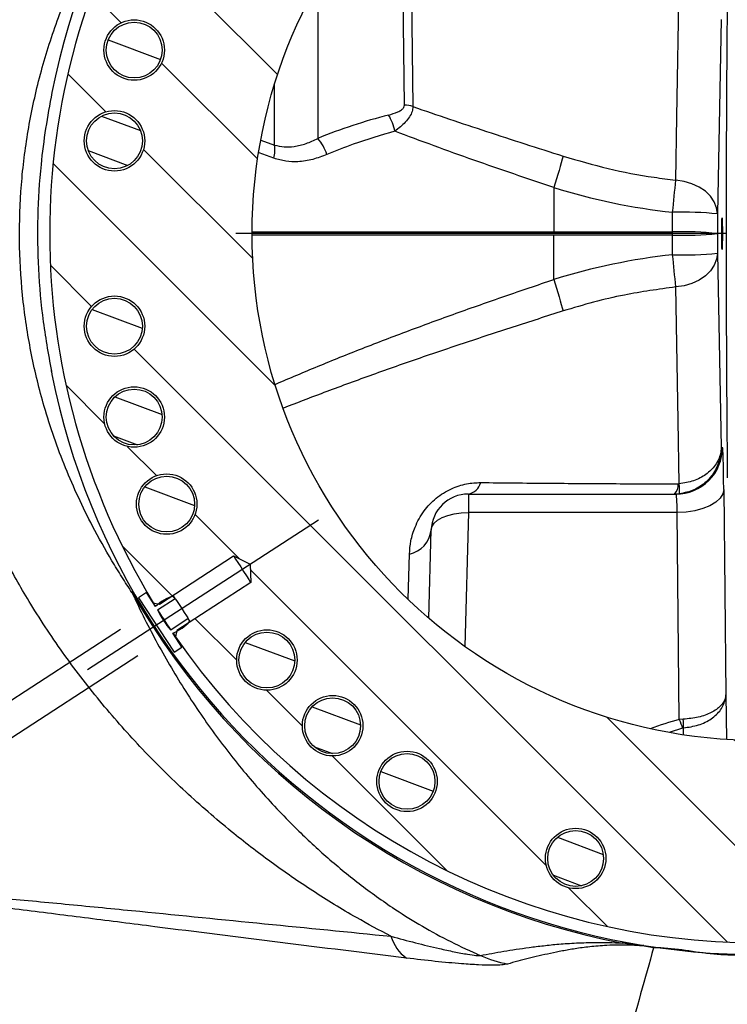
# Model space of a CAD drawing. Extents: x 0 to 8410, y 0 to 5940.
# Tile 100 of 110: x 6987 to 7291, y 4357 to 4780. Entities that reach past the tile are written whole.
import ezdxf

# ---------------------------------------------------------------- set-up
doc = ezdxf.new("R2010")
doc.units = 0
doc.header["$LTSCALE"] = 10
doc.linetypes.add('CENTERX2', pattern=[20.32, 12.7, -2.54, 2.54, -2.54])
doc.layers.get('0').update_dxf_attribs({"linetype": 'CONTINUOUS'})
doc.styles.add('SLDTEXTSTYLE0', font='TXT', dxfattribs={"width": 0.605})
doc.dimstyles.new('SLDDIMSTYLE13', dxfattribs={"dimtxt": 50, "dimasz": 50, "dimexe": 0, "dimexo": 0.0625, "dimgap": 12.5, "dimtad": 1, "dimdec": 4, "dimlfac": 5, "dimzin": 12, "dimtxsty": 'SLDTEXTSTYLE0', "dimsah": 1, "dimcen": 0.09, "dimazin": 3, "dimtfac": 1, "dimtofl": 0, "dimtmove": 0, "dimatfit": 3, "dimtolj": 1, "dimtzin": 12})
doc.dimstyles.new('SLDDIMSTYLE4', dxfattribs={"dimtxt": 50, "dimasz": 50, "dimexe": 0, "dimexo": 0.0625, "dimgap": 12.5, "dimtad": 1, "dimdec": 1, "dimlfac": 0.5, "dimrnd": 1e-09, "dimzin": 12, "dimtxsty": 'SLDTEXTSTYLE0', "dimsah": 1, "dimcen": 0.09, "dimazin": 3, "dimtfac": 1, "dimtmove": 0, "dimatfit": 3, "dimtolj": 1, "dimtzin": 12})

# ---------------------------------------------------------------- blocks, each defined once
blk = doc.blocks.new('_D_23')
at = {"color": 7, "linetype": 'CONTINUOUS'}
for p, q in [((7304.49, 4933.16), (7304.49, 5443.98)), ((6999, 4886.56), (6670.62, 5099.82))]:
    blk.add_line(p, q, dxfattribs=at)
blk.add_arc((7304.49, 4688.18), 740.81, 90, 147, dxfattribs=at)
for points in [[(7304.49, 5428.98), (7254.27, 5434.8), (7254.77, 5419.8)], [(6683.2, 5091.65), (6717.98, 5128.35), (6705.68, 5136.94)]]:
    blk.add_solid(points, dxfattribs=at)
at = {"color": 7, "linetype": 'CONTINUOUS', "insert": (6874.6, 5371.07), "char_height": 50, "attachment_point": 1, "rotation": 28.5, "style": 'SLDTEXTSTYLE0'}
blk.add_mtext('57°', dxfattribs=at)
blk = doc.blocks.new('SW_SYMBOL_HOLE_DEPTH')
at = {"color": 0, "linetype": 'CONTINUOUS'}
for p, q in [((0, 8750), (8000, 8750)), ((4000, 8750), (4000, 750)), ((1000, 5550), (4000, 750)), ((7000, 5550), (4000, 750))]:
    blk.add_line(p, q, dxfattribs=at)
blk = doc.blocks.new('_D_24')
at = {"color": 7, "linetype": 'CONTINUOUS'}
for p, q in [((7029.94, 4517.99), (6696.64, 4301.54)), ((7037.34, 4506.59), (6704.05, 4290.14)), ((6709.22, 4309.71), (6654.76, 4393.58)), ((6716.63, 4298.31), (6709.22, 4309.71)), ((6716.63, 4298.31), (6927.86, 3973.03))]:
    blk.add_line(p, q, dxfattribs=at)
for points in [[(6709.22, 4309.71), (6688.28, 4355.73), (6675.7, 4347.56)], [(6716.63, 4298.31), (6737.57, 4252.29), (6750.15, 4260.46)]]:
    blk.add_solid(points, dxfattribs=at)
at = {"color": 7, "linetype": 'CONTINUOUS', "xscale": 0.006445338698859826, "yscale": 0.006445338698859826, "zscale": 0.006445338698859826, "rotation": 303.0000000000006}
blk.add_blockref('SW_SYMBOL_HOLE_DEPTH', (6854.71, 4098.95), dxfattribs=at)
at = {"color": 7, "linetype": 'CONTINUOUS', "char_height": 50, "attachment_point": 1, "rotation": 303, "style": 'SLDTEXTSTYLE0'}
for s, insert in [('4x M8', (6800.92, 4287.1)), ('15', (6940.43, 4072.27))]:
    blk.add_mtext(s, dxfattribs=dict(at, insert=insert))
blk = doc.blocks.new('SW_CENTERMARKSYMBOL_1')
at = {"color": 0, "linetype": 'CONTINUOUS'}
blk.add_line((-14, 0), (-224.98, 0), dxfattribs=at)

msp = doc.modelspace()

# ---------------------------------------------------------------- hatches: boundary and pattern name
at = {"linetype": 'CONTINUOUS'}
h = msp.add_hatch(dxfattribs=at)
h.set_pattern_fill('ANSI31', scale=10, angle=90, style=0)
edge = h.paths.add_edge_path(flags=0)
edge.add_line((7078.538211, 4549.552864), (7085.66844, 4546.075218))
edge.add_line((7085.66844, 4546.075218), (7085.945302, 4538.146944))
edge.add_line((7085.945302, 4538.146944), (7054.117754, 4517.477892))
edge.add_line((7054.117754, 4517.477892), (7053.551692, 4514.814782))
edge.add_arc((7304.489457, 4688.179248), 305, 214.63929122, 325.36070878)
edge.add_line((7555.427222, 4514.814782), (7554.86116, 4517.477892))
edge.add_line((7554.86116, 4517.477892), (7523.033612, 4538.146944))
edge.add_line((7523.033612, 4538.146944), (7523.310473, 4546.075218))
edge.add_line((7523.310473, 4546.075218), (7530.440703, 4549.552864))
edge.add_line((7530.440703, 4549.552864), (7562.268251, 4528.883812))
edge.add_line((7562.268251, 4528.883812), (7564.931362, 4529.449874))
edge.add_arc((7304.489457, 4688.179248), 305, 328.63929122, 391.36070878)
edge.add_line((7564.931362, 4846.908622), (7562.268251, 4847.474684))
edge.add_line((7562.268251, 4847.474684), (7530.440703, 4826.805632))
edge.add_line((7530.440703, 4826.805632), (7523.310473, 4830.283278))
edge.add_line((7523.310473, 4830.283278), (7523.033612, 4838.211552))
edge.add_line((7523.033612, 4838.211552), (7554.86116, 4858.880604))
edge.add_line((7554.86116, 4858.880604), (7555.427222, 4861.543714))
edge.add_arc((7304.489457, 4688.179248), 305, 34.63929122, 145.36070878)
edge.add_line((7053.551692, 4861.543714), (7054.117754, 4858.880604))
edge.add_line((7054.117754, 4858.880604), (7085.945302, 4838.211552))
edge.add_line((7085.945302, 4838.211552), (7085.66844, 4830.283278))
edge.add_line((7085.66844, 4830.283278), (7078.538211, 4826.805632))
edge.add_line((7078.538211, 4826.805632), (7046.710663, 4847.474684))
edge.add_line((7046.710663, 4847.474684), (7044.047552, 4846.908622))
edge.add_arc((7304.489457, 4688.179248), 305, 148.63929122, 211.36070878)
edge.add_line((7044.047552, 4529.449874), (7046.710663, 4528.883812))
edge.add_line((7046.710663, 4528.883812), (7078.538211, 4549.552864))
edge = h.paths.add_edge_path(flags=0)
edge.add_arc((7304.489457, 4688.179248), 217.980762, 0, 360)
edge = h.paths.add_edge_path(flags=0)
edge.add_arc((7383.374573, 4956.837281), 13, 0, 360)
edge = h.paths.add_edge_path(flags=0)
edge.add_arc((7516.099338, 4871.540254), 13, 0, 360)
edge = h.paths.add_edge_path(flags=0)
edge.add_arc((7581.63946, 4728.027403), 13, 0, 360)
edge = h.paths.add_edge_path(flags=0)
edge.add_arc((7559.186415, 4571.863044), 13, 0, 360)
edge = h.paths.add_edge_path(flags=0)
edge.add_arc((7455.868886, 4452.628259), 13, 0, 360)
edge = h.paths.add_edge_path(flags=0)
edge.add_arc((7304.489457, 4408.179248), 13, 0, 360)
edge = h.paths.add_edge_path(flags=0)
edge.add_arc((7153.110028, 4452.628259), 13, 0, 360)
edge = h.paths.add_edge_path(flags=0)
edge.add_arc((7049.792498, 4571.863044), 13, 0, 360)
edge = h.paths.add_edge_path(flags=0)
edge.add_arc((7027.339453, 4728.027403), 13, 0, 360)
edge = h.paths.add_edge_path(flags=0)
edge.add_arc((7092.879576, 4871.540254), 13, 0, 360)
edge = h.paths.add_edge_path(flags=0)
edge.add_arc((7225.604341, 4956.837281), 13, 0, 360)
edge = h.paths.add_edge_path(flags=0)
edge.add_arc((7121.128451, 4476.569367), 13, 0, 360)
edge = h.paths.add_edge_path(flags=0)
edge.add_arc((7573.147489, 4609.294132), 13, 0, 360)
edge = h.paths.add_edge_path(flags=0)
edge.add_arc((7121.128451, 4899.789129), 13, 0, 360)
edge = h.paths.add_edge_path(flags=0)
edge.add_arc((7487.850462, 4476.569367), 13, 0, 360)
edge = h.paths.add_edge_path(flags=0)
edge.add_arc((7573.147489, 4767.064364), 13, 0, 360)
edge = h.paths.add_edge_path(flags=0)
edge.add_arc((7035.831424, 4609.294132), 13, 0, 360)
edge = h.paths.add_edge_path(flags=0)
edge.add_arc((7584.489457, 4688.179248), 10, 0, 360)
edge = h.paths.add_edge_path(flags=0)
edge.add_arc((7487.850462, 4899.789129), 13, 0, 360)
edge = h.paths.add_edge_path(flags=0)
edge.add_arc((7035.831424, 4767.064364), 13, 0, 360)
edge = h.paths.add_edge_path(flags=0)
edge.add_arc((7153.110028, 4923.730237), 13, 0, 360)
edge = h.paths.add_edge_path(flags=0)
edge.add_arc((7049.792498, 4804.495452), 13, 0, 360)
edge = h.paths.add_edge_path(flags=0)
edge.add_arc((7027.339453, 4648.331093), 13, 0, 360)
edge = h.paths.add_edge_path(flags=0)
edge.add_arc((7092.879576, 4504.818242), 13, 0, 360)
edge = h.paths.add_edge_path(flags=0)
edge.add_arc((7225.604341, 4419.521215), 13, 0, 360)
edge = h.paths.add_edge_path(flags=0)
edge.add_arc((7383.374573, 4419.521215), 13, 0, 360)
edge = h.paths.add_edge_path(flags=0)
edge.add_arc((7516.099338, 4504.818242), 13, 0, 360)
edge = h.paths.add_edge_path(flags=0)
edge.add_arc((7581.63946, 4648.331093), 13, 0, 360)
edge = h.paths.add_edge_path(flags=0)
edge.add_arc((7559.186415, 4804.495452), 13, 0, 360)
edge = h.paths.add_edge_path(flags=0)
edge.add_arc((7455.868886, 4923.730237), 13, 0, 360)
edge = h.paths.add_edge_path(flags=0)
edge.add_arc((7304.489457, 4968.179248), 13, 0, 360)
h = msp.add_hatch(dxfattribs=at)
h.set_pattern_fill('ANSI31', scale=5, angle=114.5916, style=0)
edge = h.paths.add_edge_path(flags=0)
edge.add_arc((7035.831424, 4767.064364), 12, 0, 360)
h = msp.add_hatch(dxfattribs=at)
h.set_pattern_fill('ANSI31', scale=5, angle=114.5916, style=0)
edge = h.paths.add_edge_path(flags=0)
edge.add_arc((7027.339453, 4728.027403), 12, 0, 360)
h = msp.add_hatch(dxfattribs=at)
h.set_pattern_fill('ANSI31', scale=5, angle=114.5916, style=0)
edge = h.paths.add_edge_path(flags=0)
edge.add_arc((7027.339453, 4648.331093), 12, 0, 360)
h = msp.add_hatch(dxfattribs=at)
h.set_pattern_fill('ANSI31', scale=5, angle=114.5916, style=0)
edge = h.paths.add_edge_path(flags=0)
edge.add_arc((7035.831424, 4609.294132), 12, 0, 360)
h = msp.add_hatch(dxfattribs=at)
h.set_pattern_fill('ANSI31', scale=5, angle=114.5916, style=0)
edge = h.paths.add_edge_path(flags=0)
edge.add_arc((7049.792498, 4571.863044), 12, 0, 360)
h = msp.add_hatch(dxfattribs=at)
h.set_pattern_fill('ANSI31', scale=10, angle=90, style=0)
edge = h.paths.add_edge_path(flags=0)
edge.add_line((7059.075092, 4522.605007), (7051.527057, 4517.703255))
edge.add_arc((7077.260416, 4540.614983), 34.455088, 204.31969014, 221.68030986, ccw=False)
edge.add_line((7045.862811, 4526.425429), (7053.410846, 4531.327181))
edge.add_line((7053.410846, 4531.327181), (7052.715454, 4532.39799))
edge.add_arc((7058.38034, 4514.102709), 19.152238, 107.20443107, 134.40326217)
edge.add_line((7044.979442, 4527.785697), (7041.069987, 4533.80573))
edge.add_line((7041.069987, 4533.80573), (7037.715305, 4531.627174))
edge.add_line((7037.715305, 4531.627174), (7052.965198, 4508.144398))
edge.add_line((7052.965198, 4508.144398), (7056.31988, 4510.322954))
edge.add_line((7056.31988, 4510.322954), (7052.410425, 4516.342988))
edge.add_arc((7045.36103, 4534.150689), 19.152238, 291.59673783, 318.79556893)
edge.add_line((7059.770483, 4521.534198), (7059.075092, 4522.605007))
h = msp.add_hatch(dxfattribs=at)
h.set_pattern_fill('ANSI31', scale=5, angle=114.5916, style=0)
edge = h.paths.add_edge_path(flags=0)
edge.add_arc((7092.879576, 4504.818242), 12, 0, 360)
h = msp.add_hatch(dxfattribs=at)
h.set_pattern_fill('ANSI31', scale=5, angle=114.5916, style=0)
edge = h.paths.add_edge_path(flags=0)
edge.add_arc((7121.128451, 4476.569367), 12, 0, 360)
h = msp.add_hatch(dxfattribs=at)
h.set_pattern_fill('ANSI31', scale=5, angle=114.5916, style=0)
edge = h.paths.add_edge_path(flags=0)
edge.add_arc((7153.110028, 4452.628259), 12, 0, 360)
h = msp.add_hatch(dxfattribs=at)
h.set_pattern_fill('ANSI31', scale=5, angle=114.5916, style=0)
edge = h.paths.add_edge_path(flags=0)
edge.add_arc((7225.604341, 4419.521215), 12, 0, 360)

# ---------------------------------------------------------------- linework, layer by layer
at = {"color": 8, "linetype": 'CONTINUOUS'}
for p, q in [((7151.990213, 4743.409122), (7151.00237, 4821.856464)), ((7114.760899, 4795.504535), (7114.760899, 4729.103053)), ((7288.17625, 4780.179465), (7286.607348, 4696.602309)), ((7096.152865, 4726.222003), (7096.152865, 4752.300227)), ((7090.337985, 4728.288615), (7096.152865, 4726.222003)), ((7095.880621, 4720.558131), (7089.593165, 4722.916568)), ((7216.228754, 4707.936252), (7216.252156, 4688.736404)), ((7267.302819, 4688.877071), (7267.30796, 4697.299922)), ((7286.607348, 4696.602309), (7286.602207, 4688.179458)), ((7216.251985, 4687.481368), (7086.577319, 4687.481368)), ((7086.789765, 4688.877071), (7216.251985, 4688.877071)), ((7216.228754, 4668.422187), (7216.251985, 4687.481368)), ((7216.251985, 4688.877071), (7267.302819, 4688.877071)), ((7267.302819, 4687.481368), (7216.251985, 4687.481368)), ((7267.30796, 4679.058517), (7267.302819, 4687.481368)), ((7286.602207, 4688.179458), (7286.607348, 4679.756129)), ((7286.607348, 4679.756129), (7288.17625, 4596.17945)), ((7288.17625, 4596.17945), (7288.737858, 4596.17945)), ((7269.693837, 4580.530131), (7270.104729, 4580.552066)), ((7179.489457, 4576.179469), (7179.489457, 4568.179095)), ((7270.29378, 4576.294387), (7268.151258, 4576.179469)), ((7289.282052, 4578.179324), (7290.172602, 4489.810908)), ((7179.489457, 4568.179095), (7177.983352, 4510.663474)), ((7269.285098, 4568.179095), (7179.489457, 4568.179095)), ((7270.181332, 4479.247058), (7269.285098, 4568.179095)), ((7153.657206, 4531.091655), (7154.157304, 4550.341571)), ((7290.172602, 4489.810908), (7290.532003, 4470.656837)), ((7271.893614, 4479.343379), (7270.181332, 4479.247058)), ((7271.617234, 4475.590671), (7265.777387, 4473.666156)), ((7271.945008, 4475.646461), (7271.617234, 4475.590671)), ((7271.99322, 4472.900832), (7271.945008, 4475.646461)), ((7259.112389, 4381.136382), (7254.142736, 4381.910766))]:
    msp.add_line(p, q, dxfattribs=at)
at = {"color": 7, "linetype": 'CONTINUOUS'}
for p, q in [((7000.40751, 4628.338779), (7000.206762, 4629.338229)), ((7179.489457, 4576.179469), (7268.740904, 4576.179469)), ((7162.504711, 4522.782767), (7163.494938, 4560.597861)), ((7046.710663, 4528.883899), (7078.538217, 4549.552882)), ((7078.538217, 4549.552882), (7085.668438, 4546.075309)), ((7085.668438, 4546.075309), (7085.945301, 4538.146938)), ((7085.945301, 4538.146938), (7054.117762, 4517.477954)), ((7041.069978, 4533.805812), (7037.715309, 4531.627143)), ((7044.979446, 4527.785743), (7041.069978, 4533.805812)), ((7037.715309, 4531.627143), (7052.965187, 4508.144344)), ((7045.862817, 4526.425326), (7053.410851, 4531.327212)), ((7053.410851, 4531.327212), (7052.715444, 4532.398189)), ((7044.047557, 4529.449905), (7046.710663, 4528.883899)), ((7059.075095, 4522.604907), (7051.527046, 4517.703021)), ((7059.770488, 4521.534408), (7059.075095, 4522.604907)), ((7054.117762, 4517.477954), (7053.551697, 4514.814819)), ((7056.319886, 4510.323012), (7052.410417, 4516.343082)), ((7052.965187, 4508.144344), (7056.319886, 4510.323012))]:
    msp.add_line(p, q, dxfattribs=at)
at = {"color": 7, "linetype": 'CENTERX2', "ltscale": 2}
msp.add_line((7015.781846, 4500.690333), (7115.02191, 4565.137585), dxfattribs=at)
at = {"color": 8, "linetype": 'CONTINUOUS', "flags": 128}
for points in [[(7154.629239, 4821.228469), (7155.026518, 4790.214503), (7155.635559, 4742.775405)], [(7268.622198, 4711.157287), (7269.099001, 4738.395179), (7270.104729, 4795.806373)], [(7220.253021, 4721.465552), (7219.869756, 4720.11515), (7219.442771, 4718.635047), (7218.976372, 4717.040027), (7218.475253, 4715.346301), (7217.944466, 4713.571036), (7217.389361, 4711.731876), (7216.815532, 4709.847415), (7216.228754, 4707.936252)], [(7286.607348, 4696.602309), (7286.233023, 4699.257339), (7285.208608, 4701.82463), (7283.568036, 4704.218352), (7281.365665, 4706.360305), (7278.674454, 4708.178962), (7275.583566, 4709.613765), (7272.195396, 4710.617984), (7268.622198, 4711.157287)], [(7267.302819, 4687.481368), (7267.303005, 4687.655891), (7267.303136, 4687.830413), (7267.303218, 4688.004935), (7267.303244, 4688.179458), (7267.303218, 4688.35398), (7267.303136, 4688.528503), (7267.303005, 4688.703025), (7267.302819, 4688.877071)], [(7286.607348, 4679.756129), (7286.233023, 4677.1011), (7285.208608, 4674.534286), (7283.568036, 4672.140086), (7281.365665, 4669.998134), (7278.674454, 4668.179477), (7275.583566, 4666.744674), (7272.195396, 4665.740455), (7268.622198, 4665.201152)], [(7216.228754, 4668.422187), (7216.815532, 4666.511501), (7217.389361, 4664.626563), (7217.944466, 4662.787402), (7218.475253, 4661.012138), (7218.976372, 4659.318412), (7219.442771, 4657.723392), (7219.869756, 4656.243289), (7220.253021, 4654.892886)], [(7270.104729, 4580.552066), (7269.627825, 4607.7685), (7268.622198, 4665.201152)], [(7289.282052, 4578.179324), (7288.846743, 4576.246703), (7287.67404, 4574.387038), (7285.808154, 4572.669948), (7283.31942, 4571.161235), (7280.30165, 4569.91669), (7276.868603, 4568.98352), (7273.149688, 4568.39701), (7269.285098, 4568.179095)], [(7163.494938, 4560.597861), (7163.837694, 4562.137092), (7164.771982, 4563.601936), (7166.262501, 4564.938033), (7168.252923, 4566.093887), (7170.667999, 4567.026103), (7173.416489, 4567.699397), (7176.394486, 4568.088973), (7179.489457, 4568.179095)], [(7245.711446, 4383.120502), (7245.741081, 4383.274043), (7245.766801, 4383.407558), (7245.788582, 4383.520568), (7245.806423, 4383.613551), (7245.820307, 4383.685554), (7245.830227, 4383.737052), (7245.836184, 4383.768047), (7245.83817, 4383.77806)]]:
    msp.add_lwpolyline(points, dxfattribs=at)
at = {"color": 7, "linetype": 'CONTINUOUS', "flags": 128}
for points in [[(7078.538217, 4549.552882), (7078.761556, 4549.209083), (7079.404675, 4548.218692), (7080.389985, 4546.701396), (7081.598648, 4544.840301), (7082.884871, 4542.859519), (7084.093534, 4540.998424), (7085.078844, 4539.481128), (7085.721948, 4538.490737), (7085.945301, 4538.146938)], [(7053.410851, 4531.327212), (7053.626441, 4530.995334), (7054.240369, 4530.049766), (7055.15916, 4528.63499), (7056.242966, 4526.96606), (7057.326772, 4525.29713), (7058.245578, 4523.882354), (7058.859505, 4522.936786), (7059.075095, 4522.604907)], [(7045.862817, 4526.425326), (7046.078407, 4526.093448), (7046.692335, 4525.14788), (7047.61114, 4523.733104), (7048.694932, 4522.064174), (7049.778753, 4520.395244), (7050.697558, 4518.980468), (7051.311486, 4518.035377), (7051.527046, 4517.703021)]]:
    msp.add_lwpolyline(points, dxfattribs=at)
at = {"color": 7, "linetype": 'CONTINUOUS'}
for centre, radius in [((7304.489457, 4688.179248), 217.980762), ((7035.831424, 4767.064364), 13), ((7035.831424, 4767.064364), 12), ((7027.339453, 4728.027403), 13), ((7027.339453, 4728.027403), 12), ((7027.339453, 4648.331093), 13), ((7027.339453, 4648.331093), 12), ((7035.831424, 4609.294132), 13), ((7035.831424, 4609.294132), 12), ((7049.792498, 4571.863044), 13), ((7049.792498, 4571.863044), 12), ((7092.879576, 4504.818242), 13), ((7092.879576, 4504.818242), 12), ((7121.128451, 4476.569367), 13), ((7121.128451, 4476.569367), 12), ((7153.110028, 4452.628259), 13), ((7153.110028, 4452.628259), 12), ((7225.604341, 4419.521215), 13), ((7225.604341, 4419.521215), 12)]:
    msp.add_circle(centre, radius, dxfattribs=at)
for centre, radius, start, end in [((7304.489457, 4688.179248), 310, 191.26864302, 168.73135698), ((7304.489457, 4688.179248), 305, 148.63929122, 211.36070878), ((7179.489457, 4560.179248), 16, 90, 178.5), ((7058.38034, 4514.102709), 19.152238, 107.20443107, 134.40326217), ((7077.260416, 4540.614983), 34.455088, 204.31969014, 221.68030986), ((7045.36103, 4534.150689), 19.152238, 291.59673783, 318.79556893), ((7304.489457, 4688.179248), 305, 214.63929122, 325.36070878)]:
    msp.add_arc(centre, radius, start, end, dxfattribs=at)
at = {"color": 8, "linetype": 'CONTINUOUS'}
for centre, radius, start, end in [((7151.602105, 4730.375127), 13.039772, 71.98178409, 88.29443029), ((7123.624976, 4726.744964), 24.876704, 12.58502006, 29.8316773), ((7099.612172, 4715.943201), 20.06653, 18.01429136, 40.98117634), ((7082.473133, 4724.041065), 13.852493, 345.43784484, 9.05834123), ((6809.786364, 4747.682447), 460.287312, 353.71587773, 355.44862517), ((7271.814233, 4554.658872), 142.712213, 84.05020571, 91.80946897), ((7271.809093, 4546.236041), 142.712193, 84.05020515, 91.80946952), ((7271.808789, 4830.033843), 142.623672, 268.18952917, 275.95362371), ((7271.814233, 4821.699567), 142.712213, 268.19053103, 275.94979429), ((6809.786364, 4628.675991), 460.287312, 4.55137483, 6.28412227), ((7268.73998, 4596.177348), 19.997879, 270.00264912, 0.00602268), ((7178.208676, 4582.888004), 6.829703, 280.8087337, 345.00508951), ((7263.833106, 4580.159323), 5.87245, 317.33457792, 3.62028008), ((7245.564873, 4577.329402), 24.750558, 357.60331599, 7.48148074), ((7151.567547, 4562.078139), 12.018897, 282.44332384, 352.92534332), ((7110.509686, 4402.191158), 151.917723, 119.62744704, 119.8800257), ((7304.489457, 4688.179248), 310.669804, 209.7723618, 259.09403347), ((7321.273556, 4497.201374), 54.155081, 199.36198279, 203.51893925), ((7150.027709, 4475.800398), 121.917396, 359.9276563, 1.66527881), ((7163.060628, 4390.98503), 17.559285, 196.30275962, 234.6253787), ((7254.737686, 4381.428471), 0.765882, 88.28015303, 140.97011645), ((7207.586761, 4430.113006), 57.107975, 246.3630583, 258.64881362)]:
    msp.add_arc(centre, radius, start, end, dxfattribs=at)
for centre, major_axis, ratio, start_param, end_param in [((7293.983516, 4688.179248), (0, 210), 0.0174550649, 1.0471975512, 2.0943951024), ((7224.412333, 4522.222511), (221.715696, -101.235383), 0.9034164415, 2.2986024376, 2.4368640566), ((7305.885707, 5268.845414), (18.032475, 572.98906), 0.6811427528, 2.9562240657, 3.088862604), ((7305.885707, 4107.513082), (-18.032475, 572.98906), 0.6811427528, 0.0527300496, 0.1853685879), ((7288.737858, 4560.179248), (0, 36), 0.0174550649, 5.235987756, 6.2831853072), ((7268.740904, 4560.179248), (0, 16), 0.0392738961, 5.235987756, 6.2831853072), ((7304.489457, 3014.543564), (0, 1469.272572), 0.296309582, 0.0788859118, 0.1077866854)]:
    msp.add_ellipse(centre, major_axis=major_axis, ratio=ratio, start_param=start_param, end_param=end_param, dxfattribs=at)
at = {"color": 7, "linetype": 'CONTINUOUS'}
msp.add_ellipse((7288.5694, 4688.179248), major_axis=(0, 6.8), ratio=0.0174550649, dxfattribs=at)
at = {"color": 8, "linetype": 'CONTINUOUS'}
for points, knots in [([(7146.20737, 4386.055911), (7141.231019, 4388.692691), (7129.642166, 4394.833183), (7112.418599, 4405.431984), (7094.500303, 4417.784348), (7076.267854, 4431.898281), (7057.766717, 4447.960639), (7039.23963, 4466.235839), (7021.879528, 4485.776329), (7005.81007, 4506.575518), (6991.968807, 4527.368261), (6980.220773, 4547.944645), (6970.426029, 4568.072096), (6961.953392, 4589.024286), (6954.984371, 4610.632787), (6949.709072, 4632.843154), (6946.171253, 4655.486261), (6944.404291, 4678.422875), (6944.499623, 4701.456707), (6946.566601, 4724.387258), (6950.451263, 4747.042485), (6956.017659, 4769.193143), (6963.324174, 4791.135837), (6972.385882, 4812.699453), (6983.110458, 4833.812581), (6995.155606, 4853.969606), (7008.343324, 4873.111007), (7022.979004, 4891.756189), (7039.031972, 4909.839981), (7056.575901, 4927.320028), (7075.197739, 4943.695466), (7094.882274, 4958.956008), (7113.48261, 4971.592415), (7130.598695, 4982.028306), (7141.027768, 4987.556439), (7146.241673, 4990.320171)], [0, 0, 0, 0, 0.0219075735, 0.0510180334, 0.0801657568, 0.1092965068, 0.1444560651, 0.1797313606, 0.2150200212, 0.2502452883, 0.2853623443, 0.3143921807, 0.3435049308, 0.3725931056, 0.4015901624, 0.4302603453, 0.4590582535, 0.4878431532, 0.5164954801, 0.545272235, 0.5741738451, 0.6030967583, 0.6319017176, 0.6626458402, 0.6935026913, 0.7244331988, 0.7553567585, 0.7861579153, 0.8196905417, 0.853314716, 0.8869626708, 0.9205704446, 0.9540893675, 0.9770474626, 1, 1, 1, 1]), ([(7034.82648, 4533.914531), (7033.392252, 4536.111715), (7030.518717, 4540.513862), (7024.690239, 4549.993109), (7018.304765, 4561.367346), (7011.706947, 4574.739361), (7006.177956, 4587.468891), (7001.278854, 4600.497259), (6996.13173, 4616.629174), (6991.382107, 4635.99447), (6987.789675, 4658.937351), (6986.226495, 4682.418232), (6986.768365, 4706.093144), (6989.417712, 4729.468808), (6994.108988, 4752.60966), (7000.892029, 4775.448139), (7009.488399, 4797.217742), (7017.976979, 4814.430503), (7025.317633, 4827.385049), (7030.446066, 4835.751566), (7033.626554, 4840.610676), (7034.82648, 4842.443908)], [0, 0, 0, 0, 0.0247466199, 0.0495808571, 0.1013221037, 0.1434734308, 0.1856327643, 0.2282431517, 0.2708543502, 0.3406082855, 0.4103540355, 0.4825527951, 0.5547508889, 0.6257727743, 0.6968019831, 0.7701988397, 0.8435992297, 0.9108784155, 0.9451246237, 0.9792967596, 1, 1, 1, 1]), ([(7145.205282, 4739.119971), (7146.567013, 4739.508794), (7148.597797, 4740.088654), (7150.709685, 4741.289674), (7151.792378, 4742.307132), (7151.927046, 4743.057266), (7151.990213, 4743.409122)], [0, 0, 0, 0, 0.4490959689, 0.6697481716, 0.8450927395, 1, 1, 1, 1]), ([(7155.635559, 4742.775405), (7155.563289, 4742.066462), (7155.416076, 4740.62235), (7154.245433, 4738.308329), (7151.96602, 4735.343055), (7149.491185, 4733.406976), (7147.903987, 4732.165301)], [0, 0, 0, 0, 0.1898851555, 0.3867944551, 0.6067299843, 1, 1, 1, 1]), ([(7155.635559, 4742.775405), (7160.846413, 4740.982934), (7171.268087, 4737.398004), (7187.345499, 4732.05625), (7203.685717, 4726.738854), (7214.730592, 4723.223318), (7220.253021, 4721.465552)], [0, 0, 0, 0, 0.2478391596, 0.4956766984, 0.7478387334, 1, 1, 1, 1]), ([(7096.152865, 4726.222003), (7097.516056, 4725.898994), (7100.293991, 4725.240761), (7104.882591, 4725.524697), (7109.784519, 4726.701597), (7113.088376, 4728.295942), (7114.760899, 4729.103053)], [0, 0, 0, 0, 0.2185149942, 0.4452938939, 0.7191892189, 1, 1, 1, 1]), ([(7147.903987, 4732.165301), (7141.860563, 4730.417476), (7131.79263, 4727.505717), (7122.435432, 4723.678667), (7118.695029, 4722.14886)], [0, 0, 0, 0, 0.6002646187, 1, 1, 1, 1]), ([(7216.228754, 4707.936252), (7210.472004, 4709.878883), (7198.958429, 4713.76417), (7181.754376, 4719.756755), (7164.655056, 4725.881001), (7153.487705, 4730.070524), (7147.903987, 4732.165301)], [0, 0, 0, 0, 0.2475832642, 0.4951697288, 0.7475829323, 1, 1, 1, 1]), ([(7118.695029, 4722.14886), (7116.670371, 4721.382378), (7112.57197, 4719.830831), (7106.601065, 4718.940742), (7100.940493, 4719.048482), (7097.584201, 4720.049856), (7095.880621, 4720.558131)], [0, 0, 0, 0, 0.2691930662, 0.5449125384, 0.7690075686, 1, 1, 1, 1]), ([(7220.253021, 4721.465552), (7226.658172, 4719.592769), (7239.508642, 4715.835457), (7255.758122, 4712.747795), (7265.520224, 4711.540813), (7268.622198, 4711.157287)], [0, 0, 0, 0, 0.40404945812, 0.81063272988, 1, 1, 1, 1]), ([(7096.682363, 4623.462165), (7102.679236, 4626.016226), (7114.708576, 4631.139507), (7133.851134, 4638.837432), (7153.720523, 4646.431445), (7174.199273, 4653.911567), (7195.080691, 4661.267325), (7209.187738, 4666.040054), (7216.228754, 4668.422187)], [0, 0, 0, 0, 0.1656998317, 0.3323831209, 0.4990003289, 0.6662063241, 0.8333990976, 1, 1, 1, 1]), ([(7268.622198, 4665.201152), (7261.241943, 4664.184228), (7249.377507, 4662.54943), (7233.282063, 4658.799394), (7224.600175, 4656.196297), (7220.253021, 4654.892886)], [0, 0, 0, 0, 0.4510753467, 0.7251450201, 1, 1, 1, 1]), ([(7220.253021, 4654.892886), (7213.036383, 4652.590386), (7198.575868, 4647.976696), (7177.138534, 4640.919676), (7156.10019, 4633.781254), (7135.690573, 4626.580171), (7116.897328, 4619.647692), (7105.381668, 4615.1822), (7100.060069, 4613.118613)], [0, 0, 0, 0, 0.17043802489, 0.34151934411, 0.51261317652, 0.6830656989, 0.85353882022, 1, 1, 1, 1]), ([(7288.17625, 4596.17945), (7288.176084, 4596.168165), (7288.16321, 4595.294012), (7287.844827, 4592.668221), (7285.958957, 4588.522674), (7281.846227, 4584.479811), (7276.428755, 4581.561868), (7272.225683, 4580.890734), (7270.104729, 4580.552066)], [0, 0, 0, 0, 0.00147673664, 0.11438720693, 0.34466679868, 0.56401229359, 0.77999186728, 1, 1, 1, 1]), ([(7288.17625, 4596.17945), (7288.17622, 4596.165145), (7288.173872, 4595.055096), (7287.887362, 4591.709453), (7286.051522, 4586.437074), (7281.987869, 4581.291581), (7276.60555, 4577.579257), (7272.410628, 4576.725308), (7270.29378, 4576.294387)], [0, 0, 0, 0, 0.00147410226, 0.11438764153, 0.34466791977, 0.56401744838, 0.7799938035, 1, 1, 1, 1]), ([(7154.157304, 4550.341571), (7154.293468, 4552.226751), (7154.565516, 4555.99323), (7156.124129, 4561.153557), (7158.20258, 4565.512952), (7160.325911, 4568.813305), (7162.830927, 4571.796051), (7165.601904, 4574.396692), (7168.776085, 4576.677325), (7173.12227, 4579.022923), (7178.694803, 4580.844455), (7182.798491, 4581.030116), (7184.805819, 4581.120933)], [0, 0, 0, 0, 0.1477164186, 0.2951286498, 0.381323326, 0.4674010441, 0.5391369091, 0.6107820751, 0.6818844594, 0.7529627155, 0.8791612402, 1, 1, 1, 1]), ([(7184.805819, 4581.120933), (7189.561068, 4581.070126), (7199.087251, 4580.968344), (7213.362211, 4580.842179), (7227.410448, 4580.736295), (7241.241178, 4580.650215), (7255.334542, 4580.579429), (7264.907438, 4580.546564), (7269.693837, 4580.530131)], [0, 0, 0, 0, 0.1780990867, 0.3567856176, 0.5165610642, 0.6763320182, 0.8381676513, 1, 1, 1, 1]), ([(7034.82648, 4533.914531), (7035.536093, 4532.391914), (7039.698074, 4523.461554), (7047.908868, 4507.686302), (7060.202018, 4487.393146), (7073.65992, 4468.271647), (7088.244113, 4450.315985), (7102.857192, 4434.691651), (7117.248637, 4421.110546), (7131.400053, 4409.329533), (7145.114629, 4399.403439), (7158.128848, 4391.161879), (7170.19741, 4384.454848), (7179.266714, 4380.118339), (7184.19126, 4378.009656), (7184.689902, 4377.796138)], [0, 0, 0, 0, 0.022173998, 0.1300536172, 0.2382591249, 0.3466454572, 0.4549790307, 0.5629640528, 0.6479787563, 0.733041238, 0.8179493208, 0.8764796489, 0.9350850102, 0.9934269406, 1, 1, 1, 1]), ([(7290.172602, 4489.810908), (7290.172206, 4489.797874), (7290.15841, 4489.343039), (7289.906863, 4487.720234), (7288.249463, 4484.992126), (7284.138201, 4482.130378), (7278.504303, 4480.03944), (7274.099335, 4479.575627), (7271.893614, 4479.343379)], [0, 0, 0, 0, 0.0025242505, 0.0880805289, 0.3175587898, 0.5452090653, 0.7722703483, 1, 1, 1, 1]), ([(7271.945008, 4475.646461), (7274.149588, 4475.960834), (7278.552281, 4476.588658), (7284.175884, 4479.417414), (7288.273133, 4483.291688), (7289.917225, 4486.977726), (7290.160654, 4489.181461), (7290.17227, 4489.793424), (7290.172602, 4489.810908)], [0, 0, 0, 0, 0.227729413, 0.4547905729, 0.6824385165, 0.9119181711, 0.9974834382, 1, 1, 1, 1]), ([(6914.202743, 4407.341445), (6914.915272, 4407.317298), (6919.118808, 4407.174843), (6927.798904, 4406.698005), (6940.759439, 4405.761662), (6958.599193, 4404.297052), (6981.461311, 4402.265645), (7009.582892, 4399.59436), (7046.321353, 4395.99771), (7091.773647, 4391.477501), (7128.061878, 4387.863199), (7146.20737, 4386.055911)], [0, 0, 0, 0, 0.0127401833, 0.0751601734, 0.137870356, 0.2005498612, 0.3199354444, 0.4394897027, 0.5590292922, 0.7794979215, 1, 1, 1, 1]), ([(7152.895205, 4376.667464), (7134.750647, 4378.902315), (7098.463039, 4383.371831), (7052.934288, 4389.111585), (7016.113615, 4393.781504), (6987.946038, 4397.334386), (6964.992922, 4400.151768), (6947.057017, 4402.2901), (6934.043285, 4403.755043), (6924.205198, 4404.724717), (6917.230444, 4405.300945), (6914.449147, 4405.440289), (6913.059436, 4405.509914)], [0, 0, 0, 0, 0.2150299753, 0.4300420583, 0.5449274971, 0.6598181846, 0.7746016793, 0.8325028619, 0.8904162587, 0.9480904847, 0.9740627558, 1, 1, 1, 1]), ([(7423.385636, 4401.550258), (7423.385616, 4401.550258), (7423.19512, 4401.550262), (7417.619285, 4397.893831), (7405.663299, 4395.177861), (7387.305481, 4388.689624), (7367.424308, 4384.064721), (7347.021655, 4380.507971), (7327.149301, 4378.406546), (7306.186865, 4377.655559), (7283.39173, 4377.631207), (7267.273365, 4381.136385), (7259.112431, 4381.136382), (7259.112392, 4381.136382)], [0, 0, 0, 0, 0.00000035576, 0.00341099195, 0.1128883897, 0.22236469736, 0.35029040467, 0.47821599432, 0.59297929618, 0.70774240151, 0.85387081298, 0.99999931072, 1, 1, 1, 1]), ([(7146.20737, 4386.055911), (7149.718441, 4385.10753), (7156.736131, 4383.21197), (7165.817228, 4381.024259), (7173.38808, 4379.366044), (7178.69954, 4378.372814), (7182.737542, 4377.772803), (7184.099589, 4377.789083), (7184.689902, 4377.796138)], [0, 0, 0, 0, 0.248454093, 0.4965932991, 0.652243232, 0.8072923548, 0.916480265, 1, 1, 1, 1]), ([(7184.689902, 4377.796138), (7187.949578, 4378.406485), (7194.468313, 4379.627063), (7203.704849, 4381.005492), (7211.70583, 4382.024211), (7218.270675, 4382.707398), (7225.742392, 4383.211723), (7233.039919, 4383.40725), (7239.679876, 4383.393823), (7243.690606, 4383.212076), (7245.711446, 4383.120502)], [0, 0, 0, 0, 0.2194346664, 0.4388279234, 0.5506088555, 0.6626515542, 0.7742725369, 0.8854802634, 0.942298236, 1, 1, 1, 1]), ([(7254.142736, 4381.910766), (7252.664931, 4382.018385), (7248.819758, 4382.298405), (7243.84483, 4382.307165), (7237.778148, 4382.074701), (7231.523735, 4381.542812), (7225.280195, 4380.716999), (7219.830669, 4379.737396), (7213.009314, 4378.331595), (7204.978384, 4376.484471), (7199.224027, 4374.909599), (7196.346649, 4374.122108)], [0, 0, 0, 0, 0.0363039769, 0.0944611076, 0.1545982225, 0.2586959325, 0.3630909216, 0.4677965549, 0.572320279, 0.7861452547, 1, 1, 1, 1]), ([(7254.142736, 4381.910766), (7252.156105, 4382.183904), (7249.32542, 4382.57309), (7246.541543, 4382.994766), (7245.711446, 4383.120502)], [0, 0, 0, 0, 0.7018201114, 1, 1, 1, 1]), ([(7259.112392, 4381.136382), (7259.122215, 4381.206713), (7259.154357, 4381.436841), (7259.158919, 4381.480713), (7259.162088, 4381.511176)], [0, 0, 0, 0, 0.3056155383, 1, 1, 1, 1]), ([(7259.112392, 4381.136382), (7255.40306, 4367.897745), (7248.779632, 4344.258674), (7242.075265, 4320.899809), (7239.125558, 4310.622657)], [0, 0, 0, 0, 0.5600320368, 1, 1, 1, 1]), ([(7196.346649, 4374.122108), (7195.580004, 4373.973956), (7194.015484, 4373.671616), (7189.732212, 4373.55521), (7183.944541, 4373.713944), (7175.638097, 4374.258309), (7165.276172, 4375.209661), (7157.047235, 4376.178582), (7152.895205, 4376.667464)], [0, 0, 0, 0, 0.11301767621, 0.23063941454, 0.38456348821, 0.54256871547, 0.76919644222, 1, 1, 1, 1])]:
    msp.add_open_spline(points, degree=3, knots=knots, dxfattribs=at)
at = {"color": 7, "linetype": 'CONTINUOUS'}
for points, knots in [([(7000.465714, 4748.756374), (6999.510522, 4743.631092), (6997.598056, 4733.36936), (6995.358857, 4715.597421), (6994.048139, 4695.46394), (6994.369989, 4672.871374), (6996.400273, 4650.178354), (6999.110478, 4635.128306), (7000.465714, 4627.602542)], [0, 0, 0, 0, 0.1282145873, 0.2567085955, 0.4403588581, 0.6240018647, 0.8119824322, 1, 1, 1, 1]), ([(7044.047557, 4529.449905), (7044.088258, 4529.383525), (7044.178453, 4529.236424), (7044.566631, 4528.59547), (7044.993098, 4527.909609), (7045.037799, 4527.837718)], [0, 0, 0, 0, 0.4240113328, 0.9396259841, 1, 1, 1, 1]), ([(7052.475863, 4516.384566), (7052.638517, 4516.145677), (7053.16425, 4515.373532), (7053.489766, 4514.904862), (7053.536259, 4514.837265), (7053.551697, 4514.814819)], [0, 0, 0, 0, 0.2303122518, 0.7444214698, 1, 1, 1, 1])]:
    msp.add_open_spline(points, degree=3, knots=knots, dxfattribs=at)

# ---------------------------------------------------------------- block references
msp.add_blockref('SW_CENTERMARKSYMBOL_1', (7304.489457, 4688.179248), dxfattribs=at)

# ---------------------------------------------------------------- dimensions: what is measured, and where the dimension line sits
dim = msp.add_angular_dim_2l(base=(6951.007529, 5339.211971), line1=((7304.489457, 4913.16001), (7304.489457, 4463.198486)), line2=((7015.778202, 4875.670529), (7115.02191, 4811.220911)), dimstyle='SLDDIMSTYLE13', dxfattribs=at)
dim.commit()
dim.dimension.update_dxf_attribs({"geometry": '_D_23', "text_midpoint": (6951.007529, 5339.211971), "dimtype": 162})
dim = msp.add_linear_dim(base=(6709.219447, 4309.714454), p1=(7054.117754, 4517.477892), p2=(7046.710663, 4528.883812), angle=303, text='4x M8{\\fGDT;x}15', dimstyle='SLDDIMSTYLE4', dxfattribs=at)
dim.commit()
dim.dimension.update_dxf_attribs({"geometry": '_D_24', "text_midpoint": (6837.308959, 4112.473901), "dimtype": 160})

doc.saveas('drawing.dxf')
